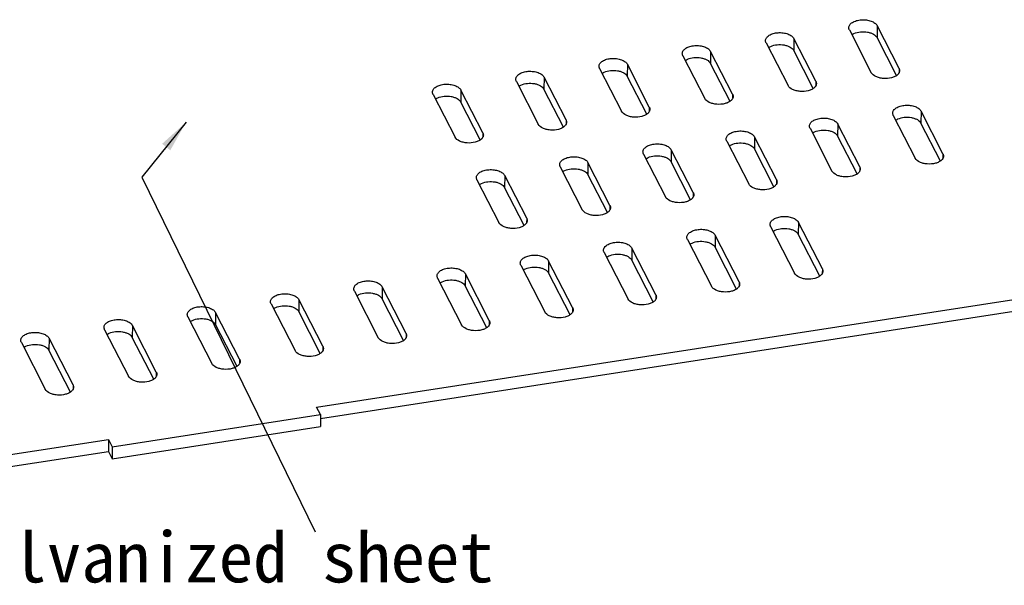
# Model space of a CAD drawing. Header units: millimetres. Extents: x 3323 to 3905, y -1050 to -642.
# Tile 10 of 12: x 3736 to 3804, y -750 to -711. Entities that reach past the tile are written whole.
import ezdxf

# ---------------------------------------------------------------- set-up
doc = ezdxf.new("R2010")
doc.units = ezdxf.units.MM
doc.layers.add('标注层', color=7, linetype='Continuous')
doc.styles.get("Standard").update_dxf_attribs({"font": 'txt', "bigfont": 'gbcbig.shx'})
doc.dimstyles.new('T2.5', dxfattribs={"dimtxt": 2.5, "dimasz": 2.2, "dimexe": 1, "dimexo": 1.3, "dimgap": 1.5, "dimtad": 1, "dimzin": 1, "dimdsep": 46, "dimtxsty": 'Standard', "dimcen": 0.5, "dimclrd": 4, "dimclre": 4, "dimclrt": 7, "dimadec": 1, "dimazin": 2, "dimtfac": 1, "dimtmove": 0, "dimatfit": 3, "dimfxl": 1.25, "dimarcsym": 0})

msp = doc.modelspace()

# ---------------------------------------------------------------- linework, layer by layer
at = {"color": 3}
for p, q in [((3793.445, -711.87), (3794.965, -714.831)), ((3796.887, -714.534), (3795.367, -711.572)), ((3791.121, -715.426), (3789.601, -712.465)), ((3787.679, -712.763), (3789.199, -715.724)), ((3781.913, -713.655), (3783.433, -716.616)), ((3785.355, -716.319), (3783.835, -713.358)), ((3776.147, -714.548), (3777.667, -717.509)), ((3779.589, -717.211), (3778.069, -714.25)), ((3773.823, -718.104), (3772.303, -715.143)), ((3770.381, -715.44), (3771.901, -718.402)), ((3764.615, -716.333), (3766.135, -719.294)), ((3768.057, -718.997), (3766.537, -716.035)), ((3796.486, -717.793), (3798.006, -720.754)), ((3799.928, -720.456), (3798.408, -717.495)), ((3790.72, -718.685), (3792.24, -721.646)), ((3794.162, -721.349), (3792.642, -718.388)), ((3788.396, -722.241), (3786.875, -719.28)), ((3784.953, -719.578), (3786.474, -722.539)), ((3779.187, -720.47), (3780.708, -723.432)), ((3782.63, -723.134), (3781.109, -720.173)), ((3773.421, -721.363), (3774.941, -724.324)), ((3776.864, -724.027), (3775.343, -721.065)), ((3771.097, -724.919), (3769.577, -721.958)), ((3767.655, -722.255), (3769.175, -725.217)), ((3787.994, -725.5), (3789.652, -728.731)), ((3791.574, -728.433), (3789.916, -725.203)), ((3785.808, -729.326), (3784.15, -726.095)), ((3782.228, -726.393), (3783.886, -729.623)), ((3776.462, -727.285), (3778.12, -730.516)), ((3780.042, -730.218), (3778.384, -726.988)), ((3770.696, -728.178), (3772.354, -731.409)), ((3774.276, -731.111), (3772.618, -727.881)), ((3756.552, -738.01), (3816.519, -728.728)), ((3768.51, -732.004), (3766.852, -728.773)), ((3764.93, -729.071), (3766.588, -732.301)), ((3759.163, -729.963), (3760.822, -733.194)), ((3762.744, -732.896), (3761.086, -729.666)), ((3753.397, -730.856), (3755.056, -734.086)), ((3756.978, -733.789), (3755.319, -730.558)), ((3751.212, -734.681), (3749.553, -731.451)), ((3745.446, -735.574), (3743.787, -732.343)), ((3747.631, -731.748), (3749.29, -734.979)), ((3741.865, -732.641), (3743.524, -735.871)), ((3736.099, -733.533), (3737.758, -736.764)), ((3739.68, -736.466), (3738.021, -733.236)), ((3756.814, -738.522), (3756.552, -738.01)), ((3742.399, -740.753), (3756.814, -738.522)), ((3682.169, -749.525), (3742.136, -740.242)), ((3742.136, -740.242), (3742.399, -740.753))]:
    msp.add_line(p, q, dxfattribs=at)
at = {"color": 7}
for p, q in [((3795.367, -711.572), (3795.36, -712.402)), ((3789.601, -712.465), (3789.594, -713.294)), ((3796.711, -715.033), (3795.36, -712.402)), ((3783.835, -713.358), (3783.828, -714.187)), ((3790.945, -715.925), (3789.594, -713.294)), ((3778.069, -714.25), (3778.062, -715.08)), ((3785.178, -716.818), (3783.828, -714.187)), ((3796.887, -714.534), (3796.885, -714.845)), ((3772.303, -715.143), (3772.296, -715.972)), ((3779.412, -717.71), (3778.062, -715.08)), ((3773.646, -718.603), (3772.296, -715.972)), ((3791.121, -715.426), (3791.119, -715.738)), ((3766.537, -716.035), (3766.53, -716.865)), ((3785.355, -716.319), (3785.353, -716.631)), ((3767.88, -719.496), (3766.53, -716.865)), ((3779.589, -717.211), (3779.586, -717.523)), ((3798.408, -717.495), (3798.401, -718.324)), ((3773.823, -718.104), (3773.82, -718.416)), ((3792.642, -718.388), (3792.634, -719.217)), ((3799.751, -720.955), (3798.401, -718.324)), ((3768.057, -718.997), (3768.054, -719.308)), ((3786.875, -719.28), (3786.868, -720.11)), ((3793.985, -721.848), (3792.634, -719.217)), ((3781.109, -720.173), (3781.102, -721.002)), ((3788.219, -722.74), (3786.868, -720.11)), ((3799.928, -720.456), (3799.925, -720.768)), ((3775.343, -721.065), (3775.336, -721.895)), ((3782.453, -723.633), (3781.102, -721.002)), ((3794.162, -721.349), (3794.159, -721.661)), ((3769.577, -721.958), (3769.57, -722.787)), ((3776.687, -724.526), (3775.336, -721.895)), ((3770.921, -725.418), (3769.57, -722.787)), ((3788.396, -722.241), (3788.393, -722.553)), ((3782.63, -723.134), (3782.627, -723.446)), ((3776.864, -724.027), (3776.861, -724.338)), ((3771.097, -724.919), (3771.095, -725.231)), ((3789.916, -725.203), (3789.909, -726.032)), ((3784.15, -726.095), (3784.143, -726.925)), ((3791.398, -728.932), (3789.909, -726.032)), ((3778.384, -726.988), (3778.377, -727.817)), ((3785.632, -729.825), (3784.143, -726.925)), ((3772.618, -727.881), (3772.611, -728.71)), ((3779.865, -730.717), (3778.377, -727.817)), ((3766.852, -728.773), (3766.845, -729.603)), ((3774.099, -731.61), (3772.611, -728.71)), ((3791.574, -728.433), (3791.572, -728.745)), ((3756.812, -738.798), (3816.512, -729.557)), ((3768.333, -732.503), (3766.845, -729.603)), ((3785.808, -729.326), (3785.806, -729.638)), ((3761.086, -729.666), (3761.078, -730.495)), ((3780.042, -730.218), (3780.04, -730.53)), ((3755.319, -730.558), (3755.312, -731.388)), ((3762.567, -733.395), (3761.078, -730.495)), ((3749.553, -731.451), (3749.546, -732.28)), ((3756.801, -734.288), (3755.312, -731.388)), ((3774.276, -731.111), (3774.273, -731.423)), ((3743.787, -732.343), (3743.78, -733.173)), ((3751.035, -735.18), (3749.546, -732.28)), ((3768.51, -732.004), (3768.507, -732.315)), ((3762.744, -732.896), (3762.741, -733.208)), ((3738.021, -733.236), (3738.014, -734.065)), ((3745.269, -736.073), (3743.78, -733.173)), ((3739.503, -736.965), (3738.014, -734.065)), ((3756.978, -733.789), (3756.975, -734.1)), ((3751.212, -734.681), (3751.209, -734.993)), ((3745.446, -735.574), (3745.443, -735.886)), ((3739.68, -736.466), (3739.677, -736.778)), ((3756.814, -738.522), (3756.807, -739.351)), ((3742.392, -741.583), (3756.807, -739.351)), ((3742.136, -740.242), (3742.129, -741.071)), ((3682.162, -750.354), (3742.129, -741.071)), ((3742.129, -741.071), (3742.392, -741.583)), ((3742.399, -740.753), (3742.392, -741.583))]:
    msp.add_line(p, q, dxfattribs=at)
at = {"color": 3}
for points, knots in [([(3793.406, -711.713), (3793.406, -711.679), (3793.419, -711.61), (3793.469, -711.512), (3793.549, -711.423), (3793.698, -711.312), (3793.941, -711.211), (3794.272, -711.155), (3794.619, -711.165), (3794.942, -711.239), (3795.203, -711.369), (3795.331, -711.502), (3795.367, -711.572)], [0, 0, 0, 0, 0.043214, 0.089196, 0.140039, 0.19674, 0.327107, 0.474445, 0.627031, 0.771771, 0.897658, 1, 1, 1, 1]), ([(3793.445, -711.87), (3793.439, -711.857), (3793.416, -711.808), (3793.406, -711.753), (3793.406, -711.713)], [0, 0, 0, 0, 0.259104, 1, 1, 1, 1]), ([(3787.64, -712.605), (3787.64, -712.572), (3787.652, -712.502), (3787.703, -712.405), (3787.783, -712.315), (3787.932, -712.204), (3788.175, -712.104), (3788.506, -712.048), (3788.853, -712.058), (3789.175, -712.132), (3789.437, -712.262), (3789.565, -712.394), (3789.601, -712.465)], [0, 0, 0, 0, 0.043214, 0.089196, 0.140039, 0.19674, 0.327107, 0.474445, 0.627031, 0.771771, 0.897658, 1, 1, 1, 1]), ([(3781.874, -713.498), (3781.874, -713.464), (3781.886, -713.395), (3781.937, -713.297), (3782.017, -713.208), (3782.166, -713.097), (3782.409, -712.996), (3782.74, -712.941), (3783.087, -712.95), (3783.409, -713.025), (3783.671, -713.154), (3783.799, -713.287), (3783.835, -713.358)], [0, 0, 0, 0, 0.043214, 0.089196, 0.140039, 0.19674, 0.327107, 0.474445, 0.627031, 0.771771, 0.897658, 1, 1, 1, 1]), ([(3787.679, -712.763), (3787.673, -712.75), (3787.65, -712.7), (3787.64, -712.645), (3787.64, -712.605)], [0, 0, 0, 0, 0.259104, 1, 1, 1, 1]), ([(3776.108, -714.39), (3776.108, -714.357), (3776.12, -714.287), (3776.171, -714.19), (3776.251, -714.1), (3776.4, -713.989), (3776.643, -713.889), (3776.974, -713.833), (3777.321, -713.843), (3777.643, -713.917), (3777.905, -714.047), (3778.033, -714.18), (3778.069, -714.25)], [0, 0, 0, 0, 0.043214, 0.089196, 0.140039, 0.19674, 0.327107, 0.474445, 0.627031, 0.771771, 0.897658, 1, 1, 1, 1]), ([(3781.913, -713.655), (3781.906, -713.643), (3781.884, -713.593), (3781.874, -713.538), (3781.874, -713.498)], [0, 0, 0, 0, 0.259104, 1, 1, 1, 1]), ([(3776.147, -714.548), (3776.14, -714.535), (3776.118, -714.486), (3776.108, -714.431), (3776.108, -714.39)], [0, 0, 0, 0, 0.259104, 1, 1, 1, 1]), ([(3796.887, -714.534), (3796.894, -714.546), (3796.916, -714.596), (3796.927, -714.651), (3796.926, -714.691)], [0, 0, 0, 0, 0.259104, 1, 1, 1, 1]), ([(3770.342, -715.283), (3770.342, -715.249), (3770.354, -715.18), (3770.405, -715.082), (3770.485, -714.993), (3770.634, -714.882), (3770.877, -714.782), (3771.208, -714.726), (3771.555, -714.735), (3771.877, -714.81), (3772.139, -714.939), (3772.267, -715.072), (3772.303, -715.143)], [0, 0, 0, 0, 0.043214, 0.089196, 0.140039, 0.19674, 0.327107, 0.474445, 0.627031, 0.771771, 0.897658, 1, 1, 1, 1]), ([(3770.381, -715.44), (3770.374, -715.428), (3770.352, -715.378), (3770.342, -715.323), (3770.342, -715.283)], [0, 0, 0, 0, 0.259104, 1, 1, 1, 1]), ([(3796.787, -714.972), (3796.733, -715.022), (3796.598, -715.11), (3796.269, -715.229), (3795.893, -715.258), (3795.525, -715.2), (3795.226, -715.097), (3795.028, -714.953), (3794.965, -714.831)], [0, 0, 0, 0, 0.110434, 0.23824, 0.522308, 0.663739, 0.793924, 1, 1, 1, 1]), ([(3796.84, -714.915), (3796.836, -714.92), (3796.82, -714.94), (3796.801, -714.958), (3796.787, -714.972)], [0, 0, 0, 0, 0.243438, 1, 1, 1, 1]), ([(3796.926, -714.691), (3796.926, -714.73), (3796.909, -714.811), (3796.867, -714.882), (3796.84, -714.915)], [0, 0, 0, 0, 0.479835, 1, 1, 1, 1]), ([(3764.576, -716.176), (3764.576, -716.142), (3764.588, -716.072), (3764.639, -715.975), (3764.719, -715.885), (3764.868, -715.775), (3765.111, -715.674), (3765.442, -715.618), (3765.789, -715.628), (3766.111, -715.702), (3766.373, -715.832), (3766.5, -715.965), (3766.537, -716.035)], [0, 0, 0, 0, 0.043214, 0.089196, 0.140039, 0.19674, 0.327107, 0.474445, 0.627031, 0.771771, 0.897658, 1, 1, 1, 1]), ([(3791.021, -715.864), (3790.967, -715.915), (3790.832, -716.003), (3790.503, -716.122), (3790.127, -716.151), (3789.759, -716.092), (3789.46, -715.99), (3789.262, -715.846), (3789.199, -715.724)], [0, 0, 0, 0, 0.110434, 0.23824, 0.522308, 0.663739, 0.793924, 1, 1, 1, 1]), ([(3791.074, -715.807), (3791.07, -715.812), (3791.054, -715.832), (3791.035, -715.851), (3791.021, -715.864)], [0, 0, 0, 0, 0.243438, 1, 1, 1, 1]), ([(3791.16, -715.584), (3791.16, -715.622), (3791.143, -715.704), (3791.1, -715.774), (3791.074, -715.807)], [0, 0, 0, 0, 0.479835, 1, 1, 1, 1]), ([(3791.121, -715.426), (3791.128, -715.439), (3791.15, -715.488), (3791.16, -715.543), (3791.16, -715.584)], [0, 0, 0, 0, 0.259104, 1, 1, 1, 1]), ([(3764.615, -716.333), (3764.608, -716.32), (3764.586, -716.271), (3764.575, -716.216), (3764.576, -716.176)], [0, 0, 0, 0, 0.259104, 1, 1, 1, 1]), ([(3785.255, -716.757), (3785.201, -716.807), (3785.066, -716.896), (3784.737, -717.014), (3784.361, -717.043), (3783.993, -716.985), (3783.694, -716.882), (3783.496, -716.739), (3783.433, -716.616)], [0, 0, 0, 0, 0.110434, 0.23824, 0.522308, 0.663739, 0.793924, 1, 1, 1, 1]), ([(3785.394, -716.476), (3785.394, -716.515), (3785.377, -716.596), (3785.334, -716.667), (3785.308, -716.7)], [0, 0, 0, 0, 0.479835, 1, 1, 1, 1]), ([(3785.355, -716.319), (3785.362, -716.331), (3785.384, -716.381), (3785.394, -716.436), (3785.394, -716.476)], [0, 0, 0, 0, 0.259104, 1, 1, 1, 1]), ([(3779.589, -717.211), (3779.596, -717.224), (3779.618, -717.274), (3779.628, -717.328), (3779.628, -717.369)], [0, 0, 0, 0, 0.259104, 1, 1, 1, 1]), ([(3785.308, -716.7), (3785.304, -716.705), (3785.287, -716.725), (3785.269, -716.743), (3785.255, -716.757)], [0, 0, 0, 0, 0.243438, 1, 1, 1, 1]), ([(3796.447, -717.635), (3796.447, -717.602), (3796.459, -717.532), (3796.51, -717.435), (3796.59, -717.345), (3796.738, -717.234), (3796.982, -717.134), (3797.313, -717.078), (3797.66, -717.088), (3797.982, -717.162), (3798.244, -717.292), (3798.371, -717.424), (3798.408, -717.495)], [0, 0, 0, 0, 0.043214, 0.089196, 0.140039, 0.19674, 0.327107, 0.474445, 0.627031, 0.771771, 0.897658, 1, 1, 1, 1]), ([(3779.489, -717.649), (3779.435, -717.7), (3779.3, -717.788), (3778.971, -717.907), (3778.595, -717.936), (3778.227, -717.878), (3777.928, -717.775), (3777.73, -717.631), (3777.667, -717.509)], [0, 0, 0, 0, 0.110434, 0.23824, 0.522308, 0.663739, 0.793924, 1, 1, 1, 1]), ([(3779.542, -717.592), (3779.538, -717.597), (3779.521, -717.617), (3779.503, -717.636), (3779.489, -717.649)], [0, 0, 0, 0, 0.243438, 1, 1, 1, 1]), ([(3779.628, -717.369), (3779.628, -717.408), (3779.611, -717.489), (3779.568, -717.559), (3779.542, -717.592)], [0, 0, 0, 0, 0.479835, 1, 1, 1, 1]), ([(3790.681, -718.528), (3790.681, -718.494), (3790.693, -718.425), (3790.744, -718.327), (3790.824, -718.238), (3790.972, -718.127), (3791.216, -718.026), (3791.547, -717.971), (3791.894, -717.98), (3792.216, -718.055), (3792.478, -718.184), (3792.605, -718.317), (3792.642, -718.388)], [0, 0, 0, 0, 0.043214, 0.089196, 0.140039, 0.19674, 0.327107, 0.474445, 0.627031, 0.771771, 0.897658, 1, 1, 1, 1]), ([(3796.486, -717.793), (3796.479, -717.78), (3796.457, -717.73), (3796.446, -717.676), (3796.447, -717.635)], [0, 0, 0, 0, 0.259104, 1, 1, 1, 1]), ([(3773.723, -718.542), (3773.669, -718.592), (3773.534, -718.681), (3773.205, -718.8), (3772.829, -718.828), (3772.461, -718.77), (3772.162, -718.667), (3771.964, -718.524), (3771.901, -718.402)], [0, 0, 0, 0, 0.110434, 0.23824, 0.522308, 0.663739, 0.793924, 1, 1, 1, 1]), ([(3773.776, -718.485), (3773.772, -718.49), (3773.755, -718.51), (3773.737, -718.529), (3773.723, -718.542)], [0, 0, 0, 0, 0.243438, 1, 1, 1, 1]), ([(3773.862, -718.261), (3773.862, -718.3), (3773.845, -718.382), (3773.802, -718.452), (3773.776, -718.485)], [0, 0, 0, 0, 0.479835, 1, 1, 1, 1]), ([(3773.823, -718.104), (3773.829, -718.117), (3773.852, -718.166), (3773.862, -718.221), (3773.862, -718.261)], [0, 0, 0, 0, 0.259104, 1, 1, 1, 1]), ([(3790.72, -718.685), (3790.713, -718.673), (3790.691, -718.623), (3790.68, -718.568), (3790.681, -718.528)], [0, 0, 0, 0, 0.259104, 1, 1, 1, 1]), ([(3767.957, -719.435), (3767.903, -719.485), (3767.768, -719.573), (3767.439, -719.692), (3767.063, -719.721), (3766.695, -719.663), (3766.396, -719.56), (3766.198, -719.416), (3766.135, -719.294)], [0, 0, 0, 0, 0.110434, 0.23824, 0.522308, 0.663739, 0.793924, 1, 1, 1, 1]), ([(3768.01, -719.377), (3768.006, -719.382), (3767.989, -719.402), (3767.971, -719.421), (3767.957, -719.435)], [0, 0, 0, 0, 0.243438, 1, 1, 1, 1]), ([(3768.096, -719.154), (3768.096, -719.193), (3768.079, -719.274), (3768.036, -719.345), (3768.01, -719.377)], [0, 0, 0, 0, 0.479835, 1, 1, 1, 1]), ([(3768.057, -718.997), (3768.063, -719.009), (3768.086, -719.059), (3768.096, -719.114), (3768.096, -719.154)], [0, 0, 0, 0, 0.259104, 1, 1, 1, 1]), ([(3784.915, -719.42), (3784.915, -719.387), (3784.927, -719.317), (3784.978, -719.22), (3785.058, -719.13), (3785.206, -719.019), (3785.449, -718.919), (3785.781, -718.863), (3786.127, -718.873), (3786.45, -718.947), (3786.712, -719.077), (3786.839, -719.21), (3786.875, -719.28)], [0, 0, 0, 0, 0.043214, 0.089196, 0.140039, 0.19674, 0.327107, 0.474445, 0.627031, 0.771771, 0.897658, 1, 1, 1, 1]), ([(3779.148, -720.313), (3779.149, -720.279), (3779.161, -720.21), (3779.211, -720.112), (3779.292, -720.023), (3779.44, -719.912), (3779.683, -719.812), (3780.014, -719.756), (3780.361, -719.765), (3780.684, -719.84), (3780.945, -719.97), (3781.073, -720.102), (3781.109, -720.173)], [0, 0, 0, 0, 0.043214, 0.089196, 0.140039, 0.19674, 0.327107, 0.474445, 0.627031, 0.771771, 0.897658, 1, 1, 1, 1]), ([(3784.953, -719.578), (3784.947, -719.565), (3784.925, -719.516), (3784.914, -719.461), (3784.915, -719.42)], [0, 0, 0, 0, 0.259104, 1, 1, 1, 1]), ([(3773.382, -721.206), (3773.383, -721.172), (3773.395, -721.103), (3773.445, -721.005), (3773.525, -720.915), (3773.674, -720.805), (3773.917, -720.704), (3774.248, -720.648), (3774.595, -720.658), (3774.918, -720.732), (3775.179, -720.862), (3775.307, -720.995), (3775.343, -721.065)], [0, 0, 0, 0, 0.043214, 0.089196, 0.140039, 0.19674, 0.327107, 0.474445, 0.627031, 0.771771, 0.897658, 1, 1, 1, 1]), ([(3779.187, -720.47), (3779.181, -720.458), (3779.159, -720.408), (3779.148, -720.353), (3779.148, -720.313)], [0, 0, 0, 0, 0.259104, 1, 1, 1, 1]), ([(3799.828, -720.894), (3799.774, -720.945), (3799.639, -721.033), (3799.31, -721.152), (3798.934, -721.181), (3798.566, -721.123), (3798.266, -721.02), (3798.069, -720.876), (3798.006, -720.754)], [0, 0, 0, 0, 0.110434, 0.23824, 0.522308, 0.663739, 0.793924, 1, 1, 1, 1]), ([(3799.967, -720.614), (3799.966, -720.652), (3799.95, -720.734), (3799.907, -720.804), (3799.881, -720.837)], [0, 0, 0, 0, 0.479835, 1, 1, 1, 1]), ([(3799.928, -720.456), (3799.934, -720.469), (3799.956, -720.518), (3799.967, -720.573), (3799.967, -720.614)], [0, 0, 0, 0, 0.259104, 1, 1, 1, 1]), ([(3773.421, -721.363), (3773.415, -721.35), (3773.393, -721.301), (3773.382, -721.246), (3773.382, -721.206)], [0, 0, 0, 0, 0.259104, 1, 1, 1, 1]), ([(3794.162, -721.349), (3794.168, -721.361), (3794.19, -721.411), (3794.201, -721.466), (3794.201, -721.506)], [0, 0, 0, 0, 0.259104, 1, 1, 1, 1]), ([(3799.881, -720.837), (3799.877, -720.842), (3799.86, -720.862), (3799.842, -720.881), (3799.828, -720.894)], [0, 0, 0, 0, 0.243438, 1, 1, 1, 1]), ([(3767.616, -722.098), (3767.616, -722.065), (3767.629, -721.995), (3767.679, -721.897), (3767.759, -721.808), (3767.908, -721.697), (3768.151, -721.597), (3768.482, -721.541), (3768.829, -721.55), (3769.152, -721.625), (3769.413, -721.755), (3769.541, -721.887), (3769.577, -721.958)], [0, 0, 0, 0, 0.043214, 0.089196, 0.140039, 0.19674, 0.327107, 0.474445, 0.627031, 0.771771, 0.897658, 1, 1, 1, 1]), ([(3767.655, -722.255), (3767.649, -722.243), (3767.627, -722.193), (3767.616, -722.138), (3767.616, -722.098)], [0, 0, 0, 0, 0.259104, 1, 1, 1, 1]), ([(3794.062, -721.787), (3794.008, -721.837), (3793.873, -721.926), (3793.544, -722.045), (3793.168, -722.073), (3792.8, -722.015), (3792.5, -721.912), (3792.302, -721.769), (3792.24, -721.646)], [0, 0, 0, 0, 0.110434, 0.23824, 0.522308, 0.663739, 0.793924, 1, 1, 1, 1]), ([(3794.115, -721.73), (3794.111, -721.735), (3794.094, -721.755), (3794.076, -721.773), (3794.062, -721.787)], [0, 0, 0, 0, 0.243438, 1, 1, 1, 1]), ([(3794.201, -721.506), (3794.2, -721.545), (3794.184, -721.627), (3794.141, -721.697), (3794.115, -721.73)], [0, 0, 0, 0, 0.479835, 1, 1, 1, 1]), ([(3788.295, -722.68), (3788.242, -722.73), (3788.107, -722.818), (3787.778, -722.937), (3787.402, -722.966), (3787.034, -722.908), (3786.734, -722.805), (3786.536, -722.661), (3786.474, -722.539)], [0, 0, 0, 0, 0.110434, 0.23824, 0.522308, 0.663739, 0.793924, 1, 1, 1, 1]), ([(3788.349, -722.622), (3788.345, -722.627), (3788.328, -722.647), (3788.31, -722.666), (3788.295, -722.68)], [0, 0, 0, 0, 0.243438, 1, 1, 1, 1]), ([(3788.435, -722.399), (3788.434, -722.438), (3788.418, -722.519), (3788.375, -722.589), (3788.349, -722.622)], [0, 0, 0, 0, 0.479835, 1, 1, 1, 1]), ([(3788.396, -722.241), (3788.402, -722.254), (3788.424, -722.304), (3788.435, -722.359), (3788.435, -722.399)], [0, 0, 0, 0, 0.259104, 1, 1, 1, 1]), ([(3782.529, -723.572), (3782.476, -723.622), (3782.341, -723.711), (3782.012, -723.83), (3781.636, -723.858), (3781.268, -723.8), (3780.968, -723.697), (3780.77, -723.554), (3780.708, -723.432)], [0, 0, 0, 0, 0.110434, 0.23824, 0.522308, 0.663739, 0.793924, 1, 1, 1, 1]), ([(3782.669, -723.291), (3782.668, -723.33), (3782.652, -723.412), (3782.609, -723.482), (3782.582, -723.515)], [0, 0, 0, 0, 0.479835, 1, 1, 1, 1]), ([(3782.63, -723.134), (3782.636, -723.147), (3782.658, -723.196), (3782.669, -723.251), (3782.669, -723.291)], [0, 0, 0, 0, 0.259104, 1, 1, 1, 1]), ([(3776.864, -724.027), (3776.87, -724.039), (3776.892, -724.089), (3776.903, -724.144), (3776.902, -724.184)], [0, 0, 0, 0, 0.259104, 1, 1, 1, 1]), ([(3782.582, -723.515), (3782.578, -723.52), (3782.562, -723.54), (3782.544, -723.559), (3782.529, -723.572)], [0, 0, 0, 0, 0.243438, 1, 1, 1, 1]), ([(3776.763, -724.465), (3776.71, -724.515), (3776.575, -724.603), (3776.245, -724.722), (3775.87, -724.751), (3775.502, -724.693), (3775.202, -724.59), (3775.004, -724.446), (3774.941, -724.324)], [0, 0, 0, 0, 0.110434, 0.23824, 0.522308, 0.663739, 0.793924, 1, 1, 1, 1]), ([(3776.816, -724.408), (3776.812, -724.412), (3776.796, -724.432), (3776.778, -724.451), (3776.763, -724.465)], [0, 0, 0, 0, 0.243438, 1, 1, 1, 1]), ([(3776.902, -724.184), (3776.902, -724.223), (3776.886, -724.304), (3776.843, -724.375), (3776.816, -724.408)], [0, 0, 0, 0, 0.479835, 1, 1, 1, 1]), ([(3787.955, -725.343), (3787.955, -725.31), (3787.967, -725.24), (3788.018, -725.142), (3788.098, -725.053), (3788.247, -724.942), (3788.49, -724.842), (3788.821, -724.786), (3789.168, -724.795), (3789.49, -724.87), (3789.752, -725), (3789.88, -725.132), (3789.916, -725.203)], [0, 0, 0, 0, 0.043214, 0.089196, 0.140039, 0.19674, 0.327107, 0.474445, 0.627031, 0.771771, 0.897658, 1, 1, 1, 1]), ([(3770.997, -725.357), (3770.943, -725.408), (3770.808, -725.496), (3770.479, -725.615), (3770.104, -725.644), (3769.735, -725.585), (3769.436, -725.483), (3769.238, -725.339), (3769.175, -725.217)], [0, 0, 0, 0, 0.110434, 0.23824, 0.522308, 0.663739, 0.793924, 1, 1, 1, 1]), ([(3771.05, -725.3), (3771.046, -725.305), (3771.03, -725.325), (3771.012, -725.344), (3770.997, -725.357)], [0, 0, 0, 0, 0.243438, 1, 1, 1, 1]), ([(3771.136, -725.076), (3771.136, -725.115), (3771.12, -725.197), (3771.077, -725.267), (3771.05, -725.3)], [0, 0, 0, 0, 0.479835, 1, 1, 1, 1]), ([(3771.097, -724.919), (3771.104, -724.932), (3771.126, -724.981), (3771.137, -725.036), (3771.136, -725.076)], [0, 0, 0, 0, 0.259104, 1, 1, 1, 1]), ([(3787.994, -725.5), (3787.987, -725.488), (3787.965, -725.438), (3787.955, -725.383), (3787.955, -725.343)], [0, 0, 0, 0, 0.259104, 1, 1, 1, 1]), ([(3782.189, -726.236), (3782.189, -726.202), (3782.201, -726.133), (3782.252, -726.035), (3782.332, -725.945), (3782.481, -725.835), (3782.724, -725.734), (3783.055, -725.678), (3783.402, -725.688), (3783.724, -725.762), (3783.986, -725.892), (3784.114, -726.025), (3784.15, -726.095)], [0, 0, 0, 0, 0.043214, 0.089196, 0.140039, 0.19674, 0.327107, 0.474445, 0.627031, 0.771771, 0.897658, 1, 1, 1, 1]), ([(3776.423, -727.128), (3776.423, -727.095), (3776.435, -727.025), (3776.486, -726.928), (3776.566, -726.838), (3776.715, -726.727), (3776.958, -726.627), (3777.289, -726.571), (3777.636, -726.581), (3777.958, -726.655), (3778.22, -726.785), (3778.348, -726.917), (3778.384, -726.988)], [0, 0, 0, 0, 0.043214, 0.089196, 0.140039, 0.19674, 0.327107, 0.474445, 0.627031, 0.771771, 0.897658, 1, 1, 1, 1]), ([(3782.228, -726.393), (3782.221, -726.38), (3782.199, -726.331), (3782.189, -726.276), (3782.189, -726.236)], [0, 0, 0, 0, 0.259104, 1, 1, 1, 1]), ([(3770.657, -728.021), (3770.657, -727.987), (3770.669, -727.918), (3770.72, -727.82), (3770.8, -727.731), (3770.949, -727.62), (3771.192, -727.519), (3771.523, -727.464), (3771.87, -727.473), (3772.192, -727.548), (3772.454, -727.677), (3772.581, -727.81), (3772.618, -727.881)], [0, 0, 0, 0, 0.043214, 0.089196, 0.140039, 0.19674, 0.327107, 0.474445, 0.627031, 0.771771, 0.897658, 1, 1, 1, 1]), ([(3776.462, -727.285), (3776.455, -727.273), (3776.433, -727.223), (3776.423, -727.168), (3776.423, -727.128)], [0, 0, 0, 0, 0.259104, 1, 1, 1, 1]), ([(3770.696, -728.178), (3770.689, -728.166), (3770.667, -728.116), (3770.656, -728.061), (3770.657, -728.021)], [0, 0, 0, 0, 0.259104, 1, 1, 1, 1]), ([(3764.93, -729.071), (3764.923, -729.058), (3764.901, -729.009), (3764.89, -728.954), (3764.891, -728.913)], [0, 0, 0, 0, 0.259104, 1, 1, 1, 1]), ([(3764.891, -728.913), (3764.891, -728.88), (3764.903, -728.81), (3764.954, -728.713), (3765.034, -728.623), (3765.182, -728.512), (3765.426, -728.412), (3765.757, -728.356), (3766.104, -728.366), (3766.426, -728.44), (3766.688, -728.57), (3766.815, -728.702), (3766.852, -728.773)], [0, 0, 0, 0, 0.043214, 0.089196, 0.140039, 0.19674, 0.327107, 0.474445, 0.627031, 0.771771, 0.897658, 1, 1, 1, 1]), ([(3791.474, -728.871), (3791.42, -728.922), (3791.285, -729.01), (3790.956, -729.129), (3790.58, -729.158), (3790.212, -729.099), (3789.913, -728.997), (3789.715, -728.853), (3789.652, -728.731)], [0, 0, 0, 0, 0.110434, 0.23824, 0.522308, 0.663739, 0.793924, 1, 1, 1, 1]), ([(3791.527, -728.814), (3791.523, -728.819), (3791.507, -728.839), (3791.488, -728.858), (3791.474, -728.871)], [0, 0, 0, 0, 0.243438, 1, 1, 1, 1]), ([(3791.613, -728.591), (3791.613, -728.629), (3791.596, -728.711), (3791.554, -728.781), (3791.527, -728.814)], [0, 0, 0, 0, 0.479835, 1, 1, 1, 1]), ([(3791.574, -728.433), (3791.581, -728.446), (3791.603, -728.495), (3791.614, -728.55), (3791.613, -728.591)], [0, 0, 0, 0, 0.259104, 1, 1, 1, 1]), ([(3759.125, -729.806), (3759.125, -729.772), (3759.137, -729.703), (3759.188, -729.605), (3759.268, -729.516), (3759.416, -729.405), (3759.659, -729.304), (3759.991, -729.249), (3760.338, -729.258), (3760.66, -729.333), (3760.922, -729.462), (3761.049, -729.595), (3761.086, -729.666)], [0, 0, 0, 0, 0.043214, 0.089196, 0.140039, 0.19674, 0.327107, 0.474445, 0.627031, 0.771771, 0.897658, 1, 1, 1, 1]), ([(3785.708, -729.764), (3785.654, -729.814), (3785.519, -729.903), (3785.19, -730.021), (3784.814, -730.05), (3784.446, -729.992), (3784.147, -729.889), (3783.949, -729.746), (3783.886, -729.623)], [0, 0, 0, 0, 0.110434, 0.23824, 0.522308, 0.663739, 0.793924, 1, 1, 1, 1]), ([(3785.847, -729.483), (3785.847, -729.522), (3785.83, -729.603), (3785.787, -729.674), (3785.761, -729.707)], [0, 0, 0, 0, 0.479835, 1, 1, 1, 1]), ([(3785.808, -729.326), (3785.815, -729.338), (3785.837, -729.388), (3785.847, -729.443), (3785.847, -729.483)], [0, 0, 0, 0, 0.259104, 1, 1, 1, 1]), ([(3753.358, -730.698), (3753.359, -730.665), (3753.371, -730.595), (3753.421, -730.498), (3753.502, -730.408), (3753.65, -730.298), (3753.893, -730.197), (3754.224, -730.141), (3754.571, -730.151), (3754.894, -730.225), (3755.156, -730.355), (3755.283, -730.488), (3755.319, -730.558)], [0, 0, 0, 0, 0.043214, 0.089196, 0.140039, 0.19674, 0.327107, 0.474445, 0.627031, 0.771771, 0.897658, 1, 1, 1, 1]), ([(3759.163, -729.963), (3759.157, -729.951), (3759.135, -729.901), (3759.124, -729.846), (3759.125, -729.806)], [0, 0, 0, 0, 0.259104, 1, 1, 1, 1]), ([(3780.042, -730.218), (3780.049, -730.231), (3780.071, -730.281), (3780.081, -730.336), (3780.081, -730.376)], [0, 0, 0, 0, 0.259104, 1, 1, 1, 1]), ([(3785.761, -729.707), (3785.757, -729.712), (3785.741, -729.732), (3785.722, -729.75), (3785.708, -729.764)], [0, 0, 0, 0, 0.243438, 1, 1, 1, 1]), ([(3753.397, -730.856), (3753.391, -730.843), (3753.369, -730.794), (3753.358, -730.739), (3753.358, -730.698)], [0, 0, 0, 0, 0.259104, 1, 1, 1, 1]), ([(3779.942, -730.657), (3779.888, -730.707), (3779.753, -730.795), (3779.424, -730.914), (3779.048, -730.943), (3778.68, -730.885), (3778.381, -730.782), (3778.183, -730.638), (3778.12, -730.516)], [0, 0, 0, 0, 0.110434, 0.23824, 0.522308, 0.663739, 0.793924, 1, 1, 1, 1]), ([(3779.995, -730.599), (3779.991, -730.604), (3779.974, -730.624), (3779.956, -730.643), (3779.942, -730.657)], [0, 0, 0, 0, 0.243438, 1, 1, 1, 1]), ([(3780.081, -730.376), (3780.081, -730.415), (3780.064, -730.496), (3780.021, -730.566), (3779.995, -730.599)], [0, 0, 0, 0, 0.479835, 1, 1, 1, 1]), ([(3747.592, -731.591), (3747.593, -731.558), (3747.605, -731.488), (3747.655, -731.39), (3747.735, -731.301), (3747.884, -731.19), (3748.127, -731.09), (3748.458, -731.034), (3748.805, -731.043), (3749.128, -731.118), (3749.389, -731.248), (3749.517, -731.38), (3749.553, -731.451)], [0, 0, 0, 0, 0.043214, 0.089196, 0.140039, 0.19674, 0.327107, 0.474445, 0.627031, 0.771771, 0.897658, 1, 1, 1, 1]), ([(3747.631, -731.748), (3747.625, -731.736), (3747.603, -731.686), (3747.592, -731.631), (3747.592, -731.591)], [0, 0, 0, 0, 0.259104, 1, 1, 1, 1]), ([(3774.176, -731.549), (3774.122, -731.599), (3773.987, -731.688), (3773.658, -731.807), (3773.282, -731.835), (3772.914, -731.777), (3772.615, -731.674), (3772.417, -731.531), (3772.354, -731.409)], [0, 0, 0, 0, 0.110434, 0.23824, 0.522308, 0.663739, 0.793924, 1, 1, 1, 1]), ([(3774.229, -731.492), (3774.225, -731.497), (3774.208, -731.517), (3774.19, -731.536), (3774.176, -731.549)], [0, 0, 0, 0, 0.243438, 1, 1, 1, 1]), ([(3774.315, -731.268), (3774.315, -731.307), (3774.298, -731.389), (3774.255, -731.459), (3774.229, -731.492)], [0, 0, 0, 0, 0.479835, 1, 1, 1, 1]), ([(3774.276, -731.111), (3774.283, -731.124), (3774.305, -731.173), (3774.315, -731.228), (3774.315, -731.268)], [0, 0, 0, 0, 0.259104, 1, 1, 1, 1]), ([(3741.826, -732.484), (3741.827, -732.45), (3741.839, -732.381), (3741.889, -732.283), (3741.969, -732.193), (3742.118, -732.083), (3742.361, -731.982), (3742.692, -731.926), (3743.039, -731.936), (3743.362, -732.01), (3743.623, -732.14), (3743.751, -732.273), (3743.787, -732.343)], [0, 0, 0, 0, 0.043214, 0.089196, 0.140039, 0.19674, 0.327107, 0.474445, 0.627031, 0.771771, 0.897658, 1, 1, 1, 1]), ([(3768.41, -732.442), (3768.356, -732.492), (3768.221, -732.58), (3767.892, -732.699), (3767.516, -732.728), (3767.148, -732.67), (3766.849, -732.567), (3766.651, -732.423), (3766.588, -732.301)], [0, 0, 0, 0, 0.110434, 0.23824, 0.522308, 0.663739, 0.793924, 1, 1, 1, 1]), ([(3768.549, -732.161), (3768.549, -732.2), (3768.532, -732.281), (3768.489, -732.352), (3768.463, -732.385)], [0, 0, 0, 0, 0.479835, 1, 1, 1, 1]), ([(3768.51, -732.004), (3768.516, -732.016), (3768.539, -732.066), (3768.549, -732.121), (3768.549, -732.161)], [0, 0, 0, 0, 0.259104, 1, 1, 1, 1]), ([(3736.06, -733.376), (3736.06, -733.343), (3736.073, -733.273), (3736.123, -733.176), (3736.203, -733.086), (3736.352, -732.975), (3736.595, -732.875), (3736.926, -732.819), (3737.273, -732.829), (3737.596, -732.903), (3737.857, -733.033), (3737.985, -733.165), (3738.021, -733.236)], [0, 0, 0, 0, 0.043214, 0.089196, 0.140039, 0.19674, 0.327107, 0.474445, 0.627031, 0.771771, 0.897658, 1, 1, 1, 1]), ([(3741.865, -732.641), (3741.859, -732.628), (3741.837, -732.579), (3741.826, -732.524), (3741.826, -732.484)], [0, 0, 0, 0, 0.259104, 1, 1, 1, 1]), ([(3762.744, -732.896), (3762.75, -732.909), (3762.773, -732.958), (3762.783, -733.013), (3762.783, -733.053)], [0, 0, 0, 0, 0.259104, 1, 1, 1, 1]), ([(3768.463, -732.385), (3768.459, -732.389), (3768.442, -732.409), (3768.424, -732.428), (3768.41, -732.442)], [0, 0, 0, 0, 0.243438, 1, 1, 1, 1]), ([(3736.099, -733.533), (3736.093, -733.521), (3736.07, -733.471), (3736.06, -733.416), (3736.06, -733.376)], [0, 0, 0, 0, 0.259104, 1, 1, 1, 1]), ([(3762.644, -733.334), (3762.59, -733.385), (3762.455, -733.473), (3762.126, -733.592), (3761.75, -733.621), (3761.382, -733.562), (3761.083, -733.459), (3760.885, -733.316), (3760.822, -733.194)], [0, 0, 0, 0, 0.110434, 0.23824, 0.522308, 0.663739, 0.793924, 1, 1, 1, 1]), ([(3762.697, -733.277), (3762.693, -733.282), (3762.676, -733.302), (3762.658, -733.321), (3762.644, -733.334)], [0, 0, 0, 0, 0.243438, 1, 1, 1, 1]), ([(3762.783, -733.053), (3762.783, -733.092), (3762.766, -733.174), (3762.723, -733.244), (3762.697, -733.277)], [0, 0, 0, 0, 0.479835, 1, 1, 1, 1]), ([(3756.878, -734.227), (3756.824, -734.277), (3756.689, -734.365), (3756.36, -734.484), (3755.984, -734.513), (3755.616, -734.455), (3755.316, -734.352), (3755.119, -734.208), (3755.056, -734.086)], [0, 0, 0, 0, 0.110434, 0.23824, 0.522308, 0.663739, 0.793924, 1, 1, 1, 1]), ([(3756.931, -734.17), (3756.927, -734.175), (3756.91, -734.195), (3756.892, -734.213), (3756.878, -734.227)], [0, 0, 0, 0, 0.243438, 1, 1, 1, 1]), ([(3757.017, -733.946), (3757.016, -733.985), (3757, -734.066), (3756.957, -734.137), (3756.931, -734.17)], [0, 0, 0, 0, 0.479835, 1, 1, 1, 1]), ([(3756.978, -733.789), (3756.984, -733.801), (3757.006, -733.851), (3757.017, -733.906), (3757.017, -733.946)], [0, 0, 0, 0, 0.259104, 1, 1, 1, 1]), ([(3751.112, -735.119), (3751.058, -735.17), (3750.923, -735.258), (3750.594, -735.377), (3750.218, -735.406), (3749.85, -735.347), (3749.55, -735.245), (3749.352, -735.101), (3749.29, -734.979)], [0, 0, 0, 0, 0.110434, 0.23824, 0.522308, 0.663739, 0.793924, 1, 1, 1, 1]), ([(3751.165, -735.062), (3751.161, -735.067), (3751.144, -735.087), (3751.126, -735.106), (3751.112, -735.119)], [0, 0, 0, 0, 0.243438, 1, 1, 1, 1]), ([(3751.251, -734.839), (3751.25, -734.877), (3751.234, -734.959), (3751.191, -735.029), (3751.165, -735.062)], [0, 0, 0, 0, 0.479835, 1, 1, 1, 1]), ([(3751.212, -734.681), (3751.218, -734.694), (3751.24, -734.743), (3751.251, -734.798), (3751.251, -734.839)], [0, 0, 0, 0, 0.259104, 1, 1, 1, 1]), ([(3745.485, -735.731), (3745.484, -735.77), (3745.468, -735.851), (3745.425, -735.922), (3745.399, -735.955)], [0, 0, 0, 0, 0.479835, 1, 1, 1, 1]), ([(3745.446, -735.574), (3745.452, -735.586), (3745.474, -735.636), (3745.485, -735.691), (3745.485, -735.731)], [0, 0, 0, 0, 0.259104, 1, 1, 1, 1]), ([(3745.345, -736.012), (3745.292, -736.062), (3745.157, -736.151), (3744.828, -736.269), (3744.452, -736.298), (3744.084, -736.24), (3743.784, -736.137), (3743.586, -735.994), (3743.524, -735.871)], [0, 0, 0, 0, 0.110434, 0.23824, 0.522308, 0.663739, 0.793924, 1, 1, 1, 1]), ([(3745.399, -735.955), (3745.395, -735.96), (3745.378, -735.98), (3745.36, -735.998), (3745.345, -736.012)], [0, 0, 0, 0, 0.243438, 1, 1, 1, 1]), ([(3739.579, -736.905), (3739.526, -736.955), (3739.391, -737.043), (3739.062, -737.162), (3738.686, -737.191), (3738.318, -737.133), (3738.018, -737.03), (3737.82, -736.886), (3737.758, -736.764)], [0, 0, 0, 0, 0.110434, 0.23824, 0.522308, 0.663739, 0.793924, 1, 1, 1, 1]), ([(3739.632, -736.847), (3739.628, -736.852), (3739.612, -736.872), (3739.594, -736.891), (3739.579, -736.905)], [0, 0, 0, 0, 0.243438, 1, 1, 1, 1]), ([(3739.719, -736.624), (3739.718, -736.663), (3739.702, -736.744), (3739.659, -736.814), (3739.632, -736.847)], [0, 0, 0, 0, 0.479835, 1, 1, 1, 1]), ([(3739.68, -736.466), (3739.686, -736.479), (3739.708, -736.529), (3739.719, -736.584), (3739.719, -736.624)], [0, 0, 0, 0, 0.259104, 1, 1, 1, 1])]:
    msp.add_open_spline(points, degree=3, knots=knots, dxfattribs=at)
at = {"color": 7}
for points, knots in [([(3793.614, -712.2), (3793.625, -712.192), (3793.673, -712.16), (3793.724, -712.133), (3793.764, -712.115)], [0, 0, 0, 0, 0.239291, 1, 1, 1, 1]), ([(3793.764, -712.115), (3793.903, -712.052), (3794.216, -711.979), (3794.613, -711.993), (3794.916, -712.069), (3795.156, -712.174), (3795.308, -712.3), (3795.36, -712.402)], [0, 0, 0, 0, 0.263921, 0.546249, 0.680223, 0.802351, 1, 1, 1, 1]), ([(3787.848, -713.093), (3787.859, -713.085), (3787.907, -713.053), (3787.958, -713.026), (3787.998, -713.008)], [0, 0, 0, 0, 0.239291, 1, 1, 1, 1]), ([(3787.998, -713.008), (3788.137, -712.945), (3788.45, -712.872), (3788.847, -712.885), (3789.15, -712.962), (3789.39, -713.066), (3789.542, -713.193), (3789.594, -713.294)], [0, 0, 0, 0, 0.263921, 0.546249, 0.680223, 0.802351, 1, 1, 1, 1]), ([(3782.082, -713.985), (3782.093, -713.977), (3782.141, -713.945), (3782.192, -713.919), (3782.232, -713.9)], [0, 0, 0, 0, 0.239291, 1, 1, 1, 1]), ([(3782.232, -713.9), (3782.371, -713.838), (3782.684, -713.764), (3783.081, -713.778), (3783.384, -713.854), (3783.624, -713.959), (3783.776, -714.085), (3783.828, -714.187)], [0, 0, 0, 0, 0.263921, 0.546249, 0.680223, 0.802351, 1, 1, 1, 1]), ([(3776.316, -714.878), (3776.327, -714.87), (3776.375, -714.838), (3776.426, -714.811), (3776.466, -714.793)], [0, 0, 0, 0, 0.239291, 1, 1, 1, 1]), ([(3776.466, -714.793), (3776.605, -714.73), (3776.918, -714.657), (3777.315, -714.67), (3777.618, -714.747), (3777.858, -714.851), (3778.01, -714.978), (3778.062, -715.08)], [0, 0, 0, 0, 0.263921, 0.546249, 0.680223, 0.802351, 1, 1, 1, 1]), ([(3770.55, -715.77), (3770.561, -715.762), (3770.609, -715.731), (3770.66, -715.704), (3770.7, -715.686)], [0, 0, 0, 0, 0.239291, 1, 1, 1, 1]), ([(3770.7, -715.686), (3770.839, -715.623), (3771.152, -715.55), (3771.549, -715.563), (3771.852, -715.64), (3772.092, -715.744), (3772.244, -715.871), (3772.296, -715.972)], [0, 0, 0, 0, 0.263921, 0.546249, 0.680223, 0.802351, 1, 1, 1, 1]), ([(3764.784, -716.663), (3764.795, -716.655), (3764.843, -716.623), (3764.894, -716.596), (3764.934, -716.578)], [0, 0, 0, 0, 0.239291, 1, 1, 1, 1]), ([(3764.934, -716.578), (3765.073, -716.515), (3765.386, -716.442), (3765.783, -716.455), (3766.086, -716.532), (3766.325, -716.637), (3766.477, -716.763), (3766.53, -716.865)], [0, 0, 0, 0, 0.263921, 0.546249, 0.680223, 0.802351, 1, 1, 1, 1]), ([(3796.654, -718.123), (3796.666, -718.115), (3796.714, -718.083), (3796.765, -718.056), (3796.805, -718.038)], [0, 0, 0, 0, 0.239291, 1, 1, 1, 1]), ([(3796.805, -718.038), (3796.944, -717.975), (3797.257, -717.902), (3797.654, -717.915), (3797.957, -717.992), (3798.196, -718.096), (3798.348, -718.223), (3798.401, -718.324)], [0, 0, 0, 0, 0.263921, 0.546249, 0.680223, 0.802351, 1, 1, 1, 1]), ([(3790.888, -719.015), (3790.9, -719.007), (3790.948, -718.976), (3790.999, -718.949), (3791.039, -718.931)], [0, 0, 0, 0, 0.239291, 1, 1, 1, 1]), ([(3791.039, -718.931), (3791.177, -718.868), (3791.491, -718.795), (3791.888, -718.808), (3792.191, -718.885), (3792.43, -718.989), (3792.582, -719.115), (3792.634, -719.217)], [0, 0, 0, 0, 0.263921, 0.546249, 0.680223, 0.802351, 1, 1, 1, 1]), ([(3785.122, -719.908), (3785.134, -719.9), (3785.182, -719.868), (3785.233, -719.841), (3785.273, -719.823)], [0, 0, 0, 0, 0.239291, 1, 1, 1, 1]), ([(3785.273, -719.823), (3785.411, -719.76), (3785.725, -719.687), (3786.122, -719.7), (3786.425, -719.777), (3786.664, -719.881), (3786.816, -720.008), (3786.868, -720.11)], [0, 0, 0, 0, 0.263921, 0.546249, 0.680223, 0.802351, 1, 1, 1, 1]), ([(3779.356, -720.8), (3779.367, -720.793), (3779.415, -720.761), (3779.467, -720.734), (3779.506, -720.716)], [0, 0, 0, 0, 0.239291, 1, 1, 1, 1]), ([(3779.506, -720.716), (3779.645, -720.653), (3779.959, -720.58), (3780.355, -720.593), (3780.659, -720.67), (3780.898, -720.774), (3781.05, -720.901), (3781.102, -721.002)], [0, 0, 0, 0, 0.263921, 0.546249, 0.680223, 0.802351, 1, 1, 1, 1]), ([(3773.59, -721.693), (3773.601, -721.685), (3773.649, -721.653), (3773.7, -721.626), (3773.74, -721.608)], [0, 0, 0, 0, 0.239291, 1, 1, 1, 1]), ([(3773.74, -721.608), (3773.879, -721.545), (3774.192, -721.472), (3774.589, -721.485), (3774.893, -721.562), (3775.132, -721.667), (3775.284, -721.793), (3775.336, -721.895)], [0, 0, 0, 0, 0.263921, 0.546249, 0.680223, 0.802351, 1, 1, 1, 1]), ([(3767.824, -722.586), (3767.835, -722.578), (3767.883, -722.546), (3767.934, -722.519), (3767.974, -722.501)], [0, 0, 0, 0, 0.239291, 1, 1, 1, 1]), ([(3767.974, -722.501), (3768.113, -722.438), (3768.426, -722.365), (3768.823, -722.378), (3769.127, -722.455), (3769.366, -722.559), (3769.518, -722.686), (3769.57, -722.787)], [0, 0, 0, 0, 0.263921, 0.546249, 0.680223, 0.802351, 1, 1, 1, 1]), ([(3788.163, -725.83), (3788.174, -725.823), (3788.222, -725.791), (3788.273, -725.764), (3788.313, -725.746)], [0, 0, 0, 0, 0.239291, 1, 1, 1, 1]), ([(3788.313, -725.746), (3788.452, -725.683), (3788.765, -725.61), (3789.162, -725.623), (3789.465, -725.7), (3789.705, -725.804), (3789.857, -725.931), (3789.909, -726.032)], [0, 0, 0, 0, 0.263921, 0.546249, 0.680223, 0.802351, 1, 1, 1, 1]), ([(3782.397, -726.723), (3782.408, -726.715), (3782.456, -726.683), (3782.507, -726.656), (3782.547, -726.638)], [0, 0, 0, 0, 0.239291, 1, 1, 1, 1]), ([(3782.547, -726.638), (3782.686, -726.575), (3782.999, -726.502), (3783.396, -726.515), (3783.699, -726.592), (3783.939, -726.697), (3784.091, -726.823), (3784.143, -726.925)], [0, 0, 0, 0, 0.263921, 0.546249, 0.680223, 0.802351, 1, 1, 1, 1]), ([(3776.631, -727.616), (3776.642, -727.608), (3776.69, -727.576), (3776.741, -727.549), (3776.781, -727.531)], [0, 0, 0, 0, 0.239291, 1, 1, 1, 1]), ([(3776.781, -727.531), (3776.92, -727.468), (3777.233, -727.395), (3777.63, -727.408), (3777.933, -727.485), (3778.173, -727.589), (3778.325, -727.716), (3778.377, -727.817)], [0, 0, 0, 0, 0.263921, 0.546249, 0.680223, 0.802351, 1, 1, 1, 1]), ([(3770.865, -728.508), (3770.876, -728.5), (3770.924, -728.468), (3770.975, -728.442), (3771.015, -728.423)], [0, 0, 0, 0, 0.239291, 1, 1, 1, 1]), ([(3771.015, -728.423), (3771.154, -728.361), (3771.467, -728.287), (3771.864, -728.301), (3772.167, -728.377), (3772.406, -728.482), (3772.558, -728.608), (3772.611, -728.71)], [0, 0, 0, 0, 0.263921, 0.546249, 0.680223, 0.802351, 1, 1, 1, 1]), ([(3765.098, -729.401), (3765.11, -729.393), (3765.158, -729.361), (3765.209, -729.334), (3765.249, -729.316)], [0, 0, 0, 0, 0.239291, 1, 1, 1, 1]), ([(3765.249, -729.316), (3765.388, -729.253), (3765.701, -729.18), (3766.098, -729.193), (3766.401, -729.27), (3766.64, -729.374), (3766.792, -729.501), (3766.845, -729.603)], [0, 0, 0, 0, 0.263921, 0.546249, 0.680223, 0.802351, 1, 1, 1, 1]), ([(3759.332, -730.293), (3759.344, -730.285), (3759.392, -730.254), (3759.443, -730.227), (3759.483, -730.209)], [0, 0, 0, 0, 0.239291, 1, 1, 1, 1]), ([(3759.483, -730.209), (3759.621, -730.146), (3759.935, -730.073), (3760.332, -730.086), (3760.635, -730.163), (3760.874, -730.267), (3761.026, -730.394), (3761.078, -730.495)], [0, 0, 0, 0, 0.263921, 0.546249, 0.680223, 0.802351, 1, 1, 1, 1]), ([(3753.717, -731.101), (3753.855, -731.038), (3754.169, -730.965), (3754.566, -730.978), (3754.869, -731.055), (3755.108, -731.16), (3755.26, -731.286), (3755.312, -731.388)], [0, 0, 0, 0, 0.263921, 0.546249, 0.680223, 0.802351, 1, 1, 1, 1]), ([(3753.566, -731.186), (3753.578, -731.178), (3753.625, -731.146), (3753.677, -731.119), (3753.717, -731.101)], [0, 0, 0, 0, 0.239291, 1, 1, 1, 1]), ([(3747.8, -732.078), (3747.811, -732.071), (3747.859, -732.039), (3747.911, -732.012), (3747.95, -731.994)], [0, 0, 0, 0, 0.239291, 1, 1, 1, 1]), ([(3747.95, -731.994), (3748.089, -731.931), (3748.403, -731.858), (3748.799, -731.871), (3749.103, -731.948), (3749.342, -732.052), (3749.494, -732.179), (3749.546, -732.28)], [0, 0, 0, 0, 0.263921, 0.546249, 0.680223, 0.802351, 1, 1, 1, 1]), ([(3742.034, -732.971), (3742.045, -732.963), (3742.093, -732.931), (3742.144, -732.904), (3742.184, -732.886)], [0, 0, 0, 0, 0.239291, 1, 1, 1, 1]), ([(3742.184, -732.886), (3742.323, -732.823), (3742.636, -732.75), (3743.033, -732.763), (3743.337, -732.84), (3743.576, -732.945), (3743.728, -733.071), (3743.78, -733.173)], [0, 0, 0, 0, 0.263921, 0.546249, 0.680223, 0.802351, 1, 1, 1, 1]), ([(3736.418, -733.779), (3736.557, -733.716), (3736.87, -733.643), (3737.267, -733.656), (3737.571, -733.733), (3737.81, -733.837), (3737.962, -733.964), (3738.014, -734.065)], [0, 0, 0, 0, 0.263921, 0.546249, 0.680223, 0.802351, 1, 1, 1, 1]), ([(3736.268, -733.864), (3736.279, -733.856), (3736.327, -733.824), (3736.378, -733.797), (3736.418, -733.779)], [0, 0, 0, 0, 0.239291, 1, 1, 1, 1])]:
    msp.add_open_spline(points, degree=3, knots=knots, dxfattribs=at)

# ---------------------------------------------------------------- texts
at = {"color": 0, "linetype": 'Continuous', "insert": (3768.819, -746.648), "char_height": 3.5, "width": 45.29667, "attachment_point": 3, "line_spacing_factor": 0.9}
msp.add_mtext('{\\fSimSun|b0|i0|c134|p2;Galvanized sheet}', dxfattribs=at)

# ---------------------------------------------------------------- leaders
at = {"layer": '标注层', "color": 1}
msp.add_leader([(3747.506, -718.266), (3744.455, -722.082), (3756.451, -746.648)], dimstyle='T2.5', override={"dimgap": 1.5, "dimtad": 0}, dxfattribs=at)

doc.saveas('drawing.dxf')
